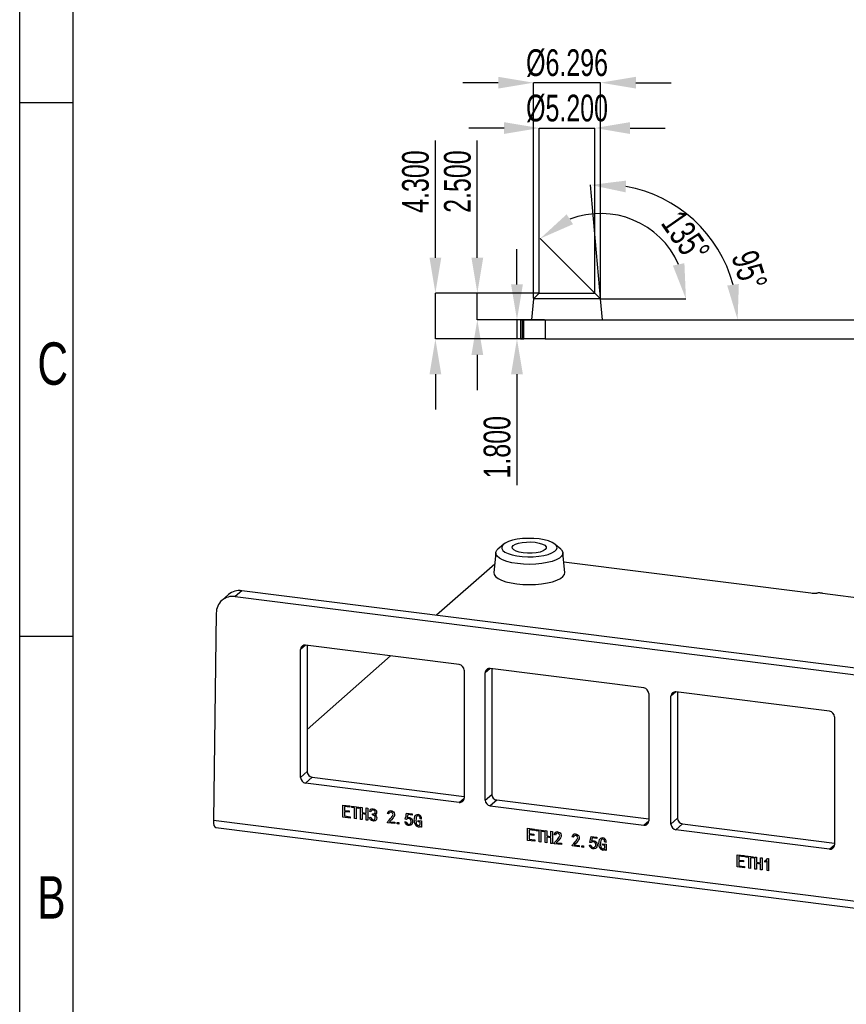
# Model space of a CAD drawing. Header units: millimetres. Extents: x 0 to 210, y 0 to 297.
# Tile 2 of 7: x 0 to 77, y 64 to 156. Entities that reach past the tile are written whole.
import ezdxf

# ---------------------------------------------------------------- set-up
doc = ezdxf.new("R2010")
doc.units = ezdxf.units.MM
doc.header["$PDSIZE"] = -1
doc.styles.add('SLDTEXTSTYLE1', font='TXT', dxfattribs={"width": 0.7})
doc.styles.add('SLDTEXTSTYLE2', font='TXT', dxfattribs={"width": 0.75})
doc.dimstyles.new('SLDDIMSTYLE10', dxfattribs={"dimtxt": 2.5, "dimasz": 3.302, "dimexe": 0, "dimexo": 0.0625, "dimtad": 1, "dimdec": 4, "dimzin": 12, "dimdsep": 46, "dimtxsty": 'SLDTEXTSTYLE1', "dimsah": 1, "dimcen": 0.09, "dimadec": 3, "dimazin": 3, "dimtfac": 1, "dimtdec": 3, "dimtofl": 0, "dimtmove": 0, "dimatfit": 3, "dimfxl": 1, "dimfrac": 2, "dimtolj": 1, "dimtzin": 12, "dimarcsym": 0})
doc.dimstyles.new('SLDDIMSTYLE4', dxfattribs={"dimtxt": 2.5, "dimasz": 3.302, "dimexe": 0, "dimexo": 0.0625, "dimtad": 1, "dimdec": 3, "dimrnd": 1e-09, "dimzin": 12, "dimdsep": 46, "dimtxsty": 'SLDTEXTSTYLE1', "dimsah": 1, "dimcen": 0.09, "dimadec": 0, "dimazin": 3, "dimtfac": 1, "dimtdec": 3, "dimtmove": 0, "dimatfit": 0, "dimfxl": 1, "dimfrac": 2, "dimtolj": 1, "dimtzin": 12, "dimarcsym": 0})
doc.dimstyles.new('SLDDIMSTYLE5', dxfattribs={"dimtxt": 2.5, "dimasz": 3.302, "dimexe": 0, "dimexo": 0.0625, "dimtad": 1, "dimdec": 3, "dimrnd": 1e-09, "dimzin": 4, "dimdsep": 46, "dimtxsty": 'SLDTEXTSTYLE1', "dimsah": 1, "dimcen": 0.09, "dimadec": 0, "dimazin": 1, "dimtfac": 1, "dimtdec": 3, "dimtmove": 0, "dimatfit": 0, "dimfxl": 1, "dimfrac": 2, "dimtolj": 1, "dimtzin": 12, "dimarcsym": 0})

# ---------------------------------------------------------------- blocks, each defined once
blk = doc.blocks.new('_D_28')
at = {"color": 0, "linetype": 'Continuous', "lineweight": -2, "transparency": 16777216}
for p, q in [((38.965, 133.986), (38.965, 144.955)), ((48.641, 130.684), (38.965, 130.684)), ((38.965, 126.384), (38.965, 130.684)), ((49.191, 126.384), (38.965, 126.384)), ((38.965, 123.082), (38.965, 119.78))]:
    blk.add_line(p, q, dxfattribs=at)
at = {"color": 0, "linetype": 'Continuous', "transparency": 16777216}
for points in [[(38.415, 133.986), (39.515, 133.986), (38.965, 130.684)], [(38.415, 123.082), (39.515, 123.082), (38.965, 126.384)]]:
    blk.add_solid(points, dxfattribs=at)
at = {"layer": 'Defpoints', "color": 0, "linetype": 'Continuous', "transparency": 16777216}
for p in [(38.965, 130.684), (48.704, 130.684), (49.254, 126.384)]:
    blk.add_point(p, dxfattribs=at)
at = {"color": 0, "linetype": 'Continuous', "lineweight": -3, "transparency": 16777216, "insert": (35.84, 141.121), "char_height": 2.5, "attachment_point": 2, "rotation": 90, "style": 'SLDTEXTSTYLE1'}
blk.add_mtext('\\A1;4.300', dxfattribs=at)
blk = doc.blocks.new('_D_29')
at = {"color": 0, "linetype": 'Continuous', "lineweight": -2, "transparency": 16777216}
for p, q in [((42.895, 133.986), (42.895, 144.955)), ((48.641, 130.684), (42.895, 130.684)), ((42.895, 128.184), (42.895, 130.684)), ((49.191, 128.184), (42.895, 128.184)), ((42.895, 124.882), (42.895, 121.58))]:
    blk.add_line(p, q, dxfattribs=at)
at = {"color": 0, "linetype": 'Continuous', "transparency": 16777216}
for points in [[(42.345, 133.986), (43.446, 133.986), (42.895, 130.684)], [(42.345, 124.882), (43.446, 124.882), (42.895, 128.184)]]:
    blk.add_solid(points, dxfattribs=at)
at = {"layer": 'Defpoints', "color": 0, "linetype": 'Continuous', "transparency": 16777216}
for p in [(48.704, 130.684), (42.895, 128.184), (49.254, 128.184)]:
    blk.add_point(p, dxfattribs=at)
at = {"color": 0, "linetype": 'Continuous', "lineweight": -3, "transparency": 16777216, "insert": (39.77, 141.121), "char_height": 2.5, "attachment_point": 2, "rotation": 90, "style": 'SLDTEXTSTYLE1'}
blk.add_mtext('\\A1;2.500', dxfattribs=at)
blk = doc.blocks.new('_D_30')
at = {"color": 0, "linetype": 'Continuous', "lineweight": -2, "transparency": 16777216}
for p, q in [((46.611, 131.486), (46.611, 134.788)), ((49.191, 128.184), (46.611, 128.184)), ((46.611, 128.184), (46.611, 126.384)), ((49.191, 126.384), (46.611, 126.384)), ((46.611, 123.082), (46.611, 112.697))]:
    blk.add_line(p, q, dxfattribs=at)
at = {"color": 0, "linetype": 'Continuous', "transparency": 16777216}
for points in [[(46.061, 131.486), (47.161, 131.486), (46.611, 128.184)], [(46.061, 123.082), (47.161, 123.082), (46.611, 126.384)]]:
    blk.add_solid(points, dxfattribs=at)
at = {"layer": 'Defpoints', "color": 0, "linetype": 'Continuous', "transparency": 16777216}
for p in [(49.254, 128.184), (46.611, 126.384), (49.254, 126.384)]:
    blk.add_point(p, dxfattribs=at)
at = {"color": 0, "linetype": 'Continuous', "lineweight": -3, "transparency": 16777216, "insert": (43.486, 116.238), "char_height": 2.5, "attachment_point": 2, "rotation": 90, "style": 'SLDTEXTSTYLE1'}
blk.add_mtext('\\A1;1.800', dxfattribs=at)
blk = doc.blocks.new('_D_31')
at = {"color": 0, "linetype": 'Continuous', "lineweight": -2, "transparency": 16777216}
blk.add_line((54.446, 130.198), (53.518, 140.807), dxfattribs=at)
blk.add_arc((54.623, 128.184), 12.671, 14.97356, 80.02644, dxfattribs=at)
at = {"color": 0, "linetype": 'Continuous', "transparency": 16777216}
for points in [[(56.793, 140.114), (56.841, 141.213), (53.518, 140.807)], [(67.409, 131.53), (66.318, 131.386), (67.294, 128.184)]]:
    blk.add_solid(points, dxfattribs=at)
at = {"layer": 'Defpoints', "color": 0, "linetype": 'Continuous', "transparency": 16777216}
for p in [(60.309, 139.507), (54.452, 130.136), (49.254, 128.184), (54.623, 128.184), (115.98, 128.184)]:
    blk.add_point(p, dxfattribs=at)
at = {"color": 0, "linetype": 'Continuous', "lineweight": -3, "transparency": 16777216, "insert": (69.072, 134.884), "char_height": 2.5, "attachment_point": 1, "rotation": 287.51026, "style": 'SLDTEXTSTYLE1'}
blk.add_mtext('\\A1;95°', dxfattribs=at)
blk = doc.blocks.new('_D_32')
at = {"color": 0, "linetype": 'Continuous', "lineweight": -2, "transparency": 16777216}
for p, q in [((53.86, 130.728), (48.798, 135.79)), ((54.514, 130.136), (62.448, 130.136))]:
    blk.add_line(p, q, dxfattribs=at)
blk.add_arc((54.452, 130.136), 7.996, 23.83256, 111.16744, dxfattribs=at)
at = {"color": 0, "linetype": 'Continuous', "transparency": 16777216}
for points in [[(51.865, 137.131), (51.264, 138.054), (48.798, 135.79)], [(62.304, 133.481), (61.227, 133.253), (62.448, 130.136)]]:
    blk.add_solid(points, dxfattribs=at)
at = {"layer": 'Defpoints', "color": 0, "linetype": 'Continuous', "transparency": 16777216}
for p in [(54.452, 138.132), (48.156, 130.136), (53.904, 130.684), (54.452, 130.136), (54.452, 130.136)]:
    blk.add_point(p, dxfattribs=at)
at = {"color": 0, "linetype": 'Continuous', "lineweight": -3, "transparency": 16777216, "insert": (62.074, 138.649), "char_height": 2.5, "attachment_point": 1, "rotation": 304.87829, "style": 'SLDTEXTSTYLE1'}
blk.add_mtext('\\A1;135°', dxfattribs=at)
blk = doc.blocks.new('_D_33')
at = {"color": 0, "linetype": 'Continuous', "lineweight": -2, "transparency": 16777216}
for p, q in [((45.402, 146.137), (42.1, 146.137)), ((48.704, 130.747), (48.704, 146.137)), ((48.704, 146.137), (53.904, 146.137)), ((53.904, 130.747), (53.904, 146.137)), ((57.206, 146.137), (60.508, 146.137))]:
    blk.add_line(p, q, dxfattribs=at)
at = {"color": 0, "linetype": 'Continuous', "transparency": 16777216}
for points in [[(45.402, 146.687), (45.402, 145.586), (48.704, 146.137)], [(57.206, 146.687), (57.206, 145.586), (53.904, 146.137)]]:
    blk.add_solid(points, dxfattribs=at)
at = {"layer": 'Defpoints', "color": 0, "linetype": 'Continuous', "transparency": 16777216}
for p in [(53.904, 146.137), (48.704, 130.684), (53.904, 130.684)]:
    blk.add_point(p, dxfattribs=at)
at = {"color": 0, "linetype": 'Continuous', "lineweight": -3, "transparency": 16777216, "insert": (51.304, 149.262), "char_height": 2.5, "attachment_point": 2, "style": 'SLDTEXTSTYLE1'}
blk.add_mtext('\\A1;%%c5.200', dxfattribs=at)
blk = doc.blocks.new('_D_34')
at = {"color": 0, "linetype": 'Continuous', "lineweight": -2, "transparency": 16777216}
for p, q in [((44.854, 150.386), (41.552, 150.386)), ((48.156, 130.199), (48.156, 150.386)), ((54.452, 150.386), (48.156, 150.386)), ((54.452, 130.199), (54.452, 150.386)), ((57.754, 150.386), (61.056, 150.386))]:
    blk.add_line(p, q, dxfattribs=at)
at = {"color": 0, "linetype": 'Continuous', "transparency": 16777216}
for points in [[(44.854, 150.937), (44.854, 149.836), (48.156, 150.386)], [(57.754, 150.937), (57.754, 149.836), (54.452, 150.386)]]:
    blk.add_solid(points, dxfattribs=at)
at = {"layer": 'Defpoints', "color": 0, "linetype": 'Continuous', "transparency": 16777216}
for p in [(48.156, 150.386), (48.156, 130.136), (54.452, 130.136)]:
    blk.add_point(p, dxfattribs=at)
at = {"color": 0, "linetype": 'Continuous', "lineweight": -3, "transparency": 16777216, "insert": (51.304, 153.511), "char_height": 2.5, "attachment_point": 2, "style": 'SLDTEXTSTYLE1'}
blk.add_mtext('\\A1;%%c6.296', dxfattribs=at)
blk = doc.blocks.new('_D_40')
at = {"color": 0, "linetype": 'Continuous', "lineweight": -2, "transparency": 16777216}
blk.add_arc((122.954, 128.184), 18.702, 100.12916, 169.87084, dxfattribs=at)
at = {"color": 0, "linetype": 'Continuous', "transparency": 16777216}
for points in [[(119.616, 147.143), (119.713, 146.046), (122.954, 146.886)], [(105.091, 131.425), (103.995, 131.522), (104.252, 128.184)]]:
    blk.add_solid(points, dxfattribs=at)
at = {"layer": 'Defpoints', "color": 0, "linetype": 'Continuous', "transparency": 16777216}
for p in [(122.954, 148.011), (113.603, 144.381), (122.954, 130.684), (49.254, 128.184), (115.98, 128.184)]:
    blk.add_point(p, dxfattribs=at)
at = {"color": 0, "linetype": 'Continuous', "lineweight": -3, "transparency": 16777216, "insert": (102.255, 135.366), "char_height": 2.5, "attachment_point": 1, "rotation": 65.90134, "style": 'SLDTEXTSTYLE1'}
blk.add_mtext('\\A1;90°', dxfattribs=at)

msp = doc.modelspace()

# ---------------------------------------------------------------- linework, layer by layer
at = {"color": 7, "linetype": 'Continuous', "lineweight": -3}
for p, q in [((0, 0), (0, 297)), ((5, 5), (5, 292)), ((5, 148.5), (0, 148.5)), ((48.15595, 130.13606), (47.98516, 128.184)), ((48.70388, 130.684), (48.15595, 130.13606)), ((54.45182, 130.13606), (48.15595, 130.13606)), ((48.70388, 130.684), (53.90388, 130.684)), ((54.45182, 130.13606), (53.90388, 130.684)), ((54.62261, 128.184), (54.45182, 130.13606)), ((46.95388, 128.184), (46.95388, 126.384)), ((47.09623, 128.184), (47.09623, 126.384)), ((47.09623, 128.184), (47.25388, 128.184)), ((47.25388, 126.384), (47.25388, 128.184)), ((47.25388, 128.184), (49.25388, 128.184)), ((49.25388, 128.184), (49.25388, 126.384)), ((49.25388, 128.184), (115.98038, 128.184)), ((47.09623, 126.384), (47.25388, 126.384)), ((49.25388, 126.384), (47.25388, 126.384)), ((49.25388, 126.384), (123.70388, 126.384)), ((45.33297, 107.14503), (44.82042, 106.69301)), ((50.70968, 106.69301), (50.19713, 107.14503)), ((44.61862, 106.35447), (44.44792, 104.51581)), ((51.08218, 104.51581), (50.91148, 106.35447)), ((44.52045, 105.29706), (39.08334, 100.50199)), ((50.98908, 105.51862), (74.14877, 102.60077)), ((19.5642, 102.4365), (18.94548, 101.89084)), ((20.82093, 102.80283), (20.20221, 102.25718)), ((118.27348, 90.52497), (20.82093, 102.80283)), ((75.24135, 102.57002), (83.51199, 101.52802)), ((20.20221, 102.25718), (134.83411, 87.81492)), ((18.4251, 100.71475), (18.15568, 81.30181)), ((5, 98.5), (0, 98.5)), ((26.33228, 85.31569), (26.33228, 97.28936)), ((41.18666, 95.88929), (26.79999, 97.70184)), ((26.951, 97.68281), (26.951, 85.86134)), ((34.76974, 96.69775), (26.951, 89.80227)), ((41.65437, 95.35896), (41.65437, 83.38528)), ((43.63745, 83.18258), (43.63745, 95.10911)), ((58.49183, 93.70904), (44.10516, 95.52159)), ((44.25617, 95.50257), (44.25617, 83.72824)), ((58.95954, 93.17871), (58.95954, 81.25218)), ((75.89989, 91.51583), (61.51322, 93.32838)), ((61.66423, 93.30936), (61.66423, 81.48789)), ((61.04551, 80.94223), (61.04551, 92.9159)), ((76.3676, 90.9855), (76.3676, 79.01183)), ((26.33228, 85.31569), (26.951, 85.86134)), ((27.41871, 85.33101), (26.79999, 84.78536)), ((27.41871, 85.33101), (41.65437, 83.53749)), ((41.18666, 82.9728), (26.79999, 84.78536)), ((43.63745, 83.18258), (44.25617, 83.72824)), ((44.72387, 83.19791), (44.10516, 82.65225)), ((58.95954, 81.40438), (44.72387, 83.19791)), ((30.29681, 81.59659), (30.29681, 82.72796)), ((30.29681, 82.72796), (30.93354, 82.64774)), ((30.93354, 82.52203), (30.44779, 82.58323)), ((30.44779, 82.58323), (30.44779, 82.23257)), ((30.44779, 82.23257), (30.89416, 82.17634)), ((30.89416, 82.05063), (30.44779, 82.10687)), ((30.44779, 82.10687), (30.44779, 81.70328)), ((30.89416, 82.17634), (30.89416, 82.05063)), ((30.93354, 82.64774), (30.93354, 82.52203)), ((31.11735, 82.49888), (31.11735, 82.62459)), ((31.11735, 82.62459), (31.79347, 82.5394)), ((31.37992, 82.4658), (31.11735, 82.49888)), ((31.37992, 81.46013), (31.37992, 82.4658)), ((31.79347, 82.41369), (31.5309, 82.44677)), ((31.5309, 82.44677), (31.5309, 81.44111)), ((31.79347, 82.5394), (31.79347, 82.41369)), ((31.95758, 81.38735), (31.95758, 82.51873)), ((31.95758, 82.51873), (32.10856, 82.4997)), ((32.10856, 82.4997), (32.10856, 82.02334)), ((32.48272, 81.9762), (32.48272, 82.45256)), ((32.48272, 82.45256), (32.6337, 82.43354)), ((32.6337, 82.43354), (32.6337, 81.30217)), ((32.92253, 82.09942), (32.80437, 82.13416)), ((44.10516, 82.65225), (58.49183, 80.8397)), ((18.15568, 81.30181), (136.88064, 66.34387)), ((30.96637, 81.51224), (30.29681, 81.59659)), ((30.44779, 81.70328), (30.96637, 81.63794)), ((30.96637, 81.63794), (30.96637, 81.51224)), ((31.5309, 81.44111), (31.37992, 81.46013)), ((32.10856, 81.36833), (31.95758, 81.38735)), ((32.10856, 82.02334), (32.48272, 81.9762)), ((32.48272, 81.85049), (32.10856, 81.89763)), ((32.10856, 81.89763), (32.10856, 81.36833)), ((32.48272, 81.32119), (32.48272, 81.85049)), ((32.6337, 81.30217), (32.48272, 81.32119)), ((32.79124, 81.57344), (32.9094, 81.5784)), ((33.06038, 81.80418), (33.06038, 81.89019)), ((34.5833, 81.89019), (34.45858, 81.92575)), ((34.6752, 81.17067), (35.14783, 81.11113)), ((36.11279, 81.14834), (36.23094, 81.16654)), ((36.2572, 81.38818), (36.14561, 81.41547)), ((36.27033, 81.96875), (36.78891, 81.90342)), ((36.78891, 81.78433), (36.36879, 81.83726)), ((36.78891, 81.90342), (36.78891, 81.78433)), ((37.34031, 81.15248), (37.34031, 81.27819)), ((37.34031, 81.27819), (37.67509, 81.23601)), ((37.67509, 81.40803), (37.53068, 81.42623)), ((37.67509, 81.23601), (37.67509, 80.65378)), ((61.04551, 80.94223), (61.66423, 81.48789)), ((18.37202, 80.623), (137.12141, 65.66198)), ((34.48484, 81.07557), (34.48484, 81.10203)), ((35.14783, 80.99204), (34.48484, 81.07557)), ((35.14783, 81.11113), (35.14783, 80.99204)), ((35.37758, 80.95647), (35.37758, 81.10203)), ((35.37758, 81.10203), (35.52856, 81.08301)), ((35.52856, 80.93745), (35.37758, 80.95647)), ((35.52856, 81.08301), (35.52856, 80.93745)), ((37.54381, 81.12684), (37.34031, 81.15248)), ((37.54381, 81.05406), (37.54381, 81.12684)), ((37.5635, 80.66784), (37.54381, 80.76295)), ((37.67509, 80.65378), (37.5635, 80.66784)), ((47.60197, 79.41635), (47.60197, 80.54772)), ((47.60197, 80.54772), (48.23871, 80.4675)), ((48.23871, 80.34179), (47.75295, 80.40299)), ((47.75295, 80.40299), (47.75295, 80.05233)), ((48.23871, 80.4675), (48.23871, 80.34179)), ((48.42251, 80.31863), (48.42251, 80.44434)), ((48.42251, 80.44434), (49.09863, 80.35916)), ((48.68508, 80.28555), (48.42251, 80.31863)), ((48.68508, 79.27989), (48.68508, 80.28555)), ((49.09863, 80.23345), (48.83606, 80.26653)), ((48.83606, 80.26653), (48.83606, 79.26087)), ((49.09863, 80.35916), (49.09863, 80.23345)), ((49.26274, 79.20711), (49.26274, 80.33848)), ((49.26274, 80.33848), (49.41372, 80.31946)), ((49.41372, 80.31946), (49.41372, 79.84309)), ((49.78789, 79.79595), (49.78789, 80.27232)), ((49.78789, 80.27232), (49.93887, 80.2533)), ((49.93887, 80.2533), (49.93887, 79.12193)), ((62.13194, 80.95756), (61.51322, 80.4119)), ((75.89989, 78.59935), (61.51322, 80.4119)), ((62.13194, 80.95756), (76.3676, 79.16403)), ((48.27153, 79.33199), (47.60197, 79.41635)), ((47.75295, 80.05233), (48.19932, 79.99609)), ((48.19932, 79.87038), (47.75295, 79.92662)), ((47.75295, 79.92662), (47.75295, 79.52303)), ((47.75295, 79.52303), (48.27153, 79.4577)), ((48.19932, 79.99609), (48.19932, 79.87038)), ((48.27153, 79.4577), (48.27153, 79.33199)), ((49.41372, 79.84309), (49.78789, 79.79595)), ((49.78789, 79.67024), (49.41372, 79.71738)), ((49.41372, 79.71738), (49.41372, 79.18809)), ((49.78789, 79.14095), (49.78789, 79.67024)), ((50.208, 79.92166), (50.08328, 79.95722)), ((51.88847, 79.70994), (51.76375, 79.7455)), ((53.5755, 79.78851), (54.09408, 79.72317)), ((54.09408, 79.60408), (53.67396, 79.65701)), ((54.09408, 79.72317), (54.09408, 79.60408)), ((48.83606, 79.26087), (48.68508, 79.27989)), ((49.41372, 79.18809), (49.26274, 79.20711)), ((49.93887, 79.12193), (49.78789, 79.14095)), ((50.10954, 79.10704), (50.10954, 79.1335)), ((50.77253, 79.02351), (50.10954, 79.10704)), ((50.2999, 79.20215), (50.77253, 79.1426)), ((50.77253, 79.1426), (50.77253, 79.02351)), ((51.79, 78.89532), (51.79, 78.92179)), ((52.453, 78.81179), (51.79, 78.89532)), ((51.98037, 78.99043), (52.453, 78.93088)), ((52.453, 78.93088), (52.453, 78.81179)), ((52.68275, 78.77623), (52.68275, 78.92179)), ((52.68275, 78.92179), (52.83373, 78.90276)), ((52.83373, 78.75721), (52.68275, 78.77623)), ((52.83373, 78.90276), (52.83373, 78.75721)), ((53.41795, 78.9681), (53.53611, 78.98629)), ((53.56237, 79.20794), (53.45077, 79.23523)), ((54.64548, 78.97223), (54.64548, 79.09794)), ((54.64548, 79.09794), (54.98026, 79.05576)), ((54.84897, 78.9466), (54.64548, 78.97223)), ((54.98026, 79.22778), (54.83584, 79.24598)), ((54.84897, 78.87382), (54.84897, 78.9466)), ((54.86866, 78.4876), (54.84897, 78.5827)), ((54.98026, 78.47354), (54.86866, 78.4876)), ((54.98026, 79.05576), (54.98026, 78.47354)), ((67.25503, 76.94029), (67.25503, 78.07167)), ((67.25503, 78.07167), (67.89177, 77.99144)), ((67.89177, 77.86574), (67.40601, 77.92694)), ((67.40601, 77.92694), (67.40601, 77.57628)), ((67.40601, 77.57628), (67.85238, 77.52004)), ((67.85238, 77.52004), (67.85238, 77.39433)), ((67.89177, 77.99144), (67.89177, 77.86574)), ((68.07557, 77.84258), (68.07557, 77.96829)), ((68.07557, 77.96829), (68.75169, 77.8831)), ((68.33814, 77.8095), (68.07557, 77.84258)), ((68.33814, 76.80383), (68.33814, 77.8095)), ((68.75169, 77.7574), (68.48912, 77.79048)), ((68.48912, 77.79048), (68.48912, 76.78481)), ((68.75169, 77.8831), (68.75169, 77.7574)), ((68.9158, 76.73106), (68.9158, 77.86243)), ((68.9158, 77.86243), (69.06678, 77.84341)), ((69.06678, 77.84341), (69.06678, 77.36704)), ((69.44094, 77.3199), (69.44094, 77.79627)), ((69.44094, 77.79627), (69.59192, 77.77724)), ((69.59192, 77.77724), (69.59192, 76.64587)), ((69.8348, 77.36952), (69.8348, 77.49523)), ((70.05142, 76.5946), (70.05142, 77.50763)), ((70.10394, 77.72597), (70.18271, 77.71604)), ((70.18271, 77.71604), (70.18271, 76.57806)), ((67.92459, 76.85594), (67.25503, 76.94029)), ((67.85238, 77.39433), (67.40601, 77.45057)), ((67.40601, 77.45057), (67.40601, 77.04698)), ((67.40601, 77.04698), (67.92459, 76.98165)), ((67.92459, 76.98165), (67.92459, 76.85594)), ((68.48912, 76.78481), (68.33814, 76.80383)), ((69.06678, 76.71204), (68.9158, 76.73106)), ((69.06678, 77.36704), (69.44094, 77.3199)), ((69.44094, 77.19419), (69.06678, 77.24133)), ((69.06678, 77.24133), (69.06678, 76.71204)), ((69.44094, 76.66489), (69.44094, 77.19419)), ((69.59192, 76.64587), (69.44094, 76.66489)), ((70.18271, 76.57806), (70.05142, 76.5946))]:
    msp.add_line(p, q, dxfattribs=at)
at = {"color": 8, "linetype": 'Continuous', "lineweight": -3}
for p, q in [((26.79999, 97.70184), (26.33228, 97.28936)), ((44.10516, 95.52159), (43.63745, 95.10911)), ((61.51322, 93.32838), (61.04551, 92.9159)), ((41.18666, 82.9728), (41.65437, 83.38528)), ((58.49183, 80.8397), (58.95954, 81.25218)), ((75.89989, 78.59935), (76.3676, 79.01183))]:
    msp.add_line(p, q, dxfattribs=at)
at = {"color": 7, "linetype": 'Continuous', "lineweight": -3, "flags": 128}
for points in [[(48.68429, 107.64931), (48.1759, 107.6944), (47.65069, 107.70445), (47.13016, 107.67905), (46.63562, 107.61925), (46.18733, 107.52748), (45.80362, 107.40752), (45.50022, 107.26426), (45.28954, 107.10358), (45.1802, 106.93205), (45.17669, 106.75669), (45.27915, 106.58469), (45.48338, 106.42309), (45.78103, 106.2785), (46.1599, 106.15683), (46.60448, 106.06309), (47.09658, 106.00109), (47.61604, 105.97338), (48.14161, 105.98109), (48.65176, 106.02391), (49.12561, 106.10009), (49.54375, 106.2065), (49.88908, 106.33879), (50.14745, 106.49154), (50.30828, 106.6585), (50.36499, 106.83284), (50.31526, 107.00741), (50.16113, 107.17507), (49.9089, 107.32896), (49.5689, 107.46278), (49.15505, 107.57104), (48.68429, 107.64931)], [(48.33074, 107.33751), (48.69883, 107.2717), (49.00328, 107.17639), (49.22335, 107.05805), (49.34404, 106.92476), (49.35713, 106.7856), (49.26171, 106.65006), (49.06431, 106.52736), (48.77836, 106.42588), (48.42335, 106.35252), (48.02348, 106.31229), (47.60601, 106.30793), (47.19937, 106.33973), (46.83128, 106.40553), (46.52682, 106.50085), (46.30675, 106.61919), (46.18606, 106.75247), (46.17298, 106.89163), (46.26839, 107.02718), (46.4658, 107.14988), (46.75175, 107.25136), (47.10675, 107.32472), (47.50662, 107.36495), (47.9241, 107.36931), (48.33074, 107.33751)], [(46.65209, 105.34048), (46.12996, 105.42536), (45.66352, 105.54077), (45.26864, 105.68279), (44.95878, 105.84658), (44.74448, 106.02656), (44.63304, 106.2166), (44.62826, 106.41023), (44.73029, 106.60086), (44.82042, 106.69301)], [(50.70968, 106.69301), (50.78562, 106.61747), (50.89706, 106.42743), (50.90185, 106.2338), (50.79981, 106.04318), (50.59443, 105.86205), (50.29269, 105.69658), (49.90488, 105.55241), (49.4442, 105.43445), (48.92634, 105.34672), (48.36894, 105.29219), (47.79096, 105.27274), (47.21211, 105.28902), (46.65209, 105.34048)], [(44.44792, 104.51581), (44.47534, 104.33565), (44.60638, 104.1422), (44.83895, 103.95965), (45.16556, 103.79388), (45.57572, 103.65021), (46.05625, 103.53327), (46.59171, 103.4468)], [(46.59171, 103.4468), (47.16487, 103.3936), (47.75733, 103.37536), (48.35003, 103.39268), (48.92393, 103.44499), (49.46058, 103.53063), (49.94274, 103.64683), (50.35491, 103.78986), (50.68383, 103.95512), (50.91895, 104.1373), (51.05269, 104.33055), (51.08218, 104.51581)], [(32.80439, 82.13416), (32.85183, 82.23889), (32.92167, 82.32787), (33.02155, 82.38008), (33.13909, 82.38603), (33.25759, 82.35721), (33.36303, 82.28841), (33.43179, 82.18237), (33.452, 82.0617), (33.4317, 81.95936), (33.37326, 81.87777), (33.29013, 81.82154)], [(33.06039, 81.89019), (33.13998, 81.89316), (33.21565, 81.91137), (33.2779, 81.95447), (33.30689, 82.00404), (33.31688, 82.06273), (33.31068, 82.12403), (33.2854, 82.18227), (33.2409, 82.22877), (33.18552, 82.2599), (33.12546, 82.27312), (33.06646, 82.26764), (33.00012, 82.23099), (32.95417, 82.17019), (32.92253, 82.09942)], [(34.78682, 82.18212), (34.87368, 82.1721), (34.9579, 82.14085), (35.03273, 82.08708), (35.08929, 82.01381), (35.13167, 81.88522), (35.12237, 81.75578), (35.07311, 81.64047), (35.00407, 81.53762), (34.84412, 81.34995), (34.6752, 81.17067)], [(33.29016, 81.82154), (33.36411, 81.76863), (33.42284, 81.69844), (33.45856, 81.61577), (33.46808, 81.52881), (33.45205, 81.41694), (33.39922, 81.32204), (33.31353, 81.25711), (33.20796, 81.22728), (33.09407, 81.23623), (32.98399, 81.28004), (32.88999, 81.35684), (32.8249, 81.45923), (32.79124, 81.57344)], [(32.90941, 81.5784), (32.94421, 81.49488), (32.99871, 81.42117), (33.07341, 81.37013), (33.16942, 81.35315), (33.25628, 81.38253), (33.30146, 81.43373), (33.32632, 81.49904), (33.32866, 81.57167), (33.30885, 81.64423), (33.25667, 81.71278), (33.18467, 81.75937), (33.06038, 81.80418)], [(34.48485, 81.10203), (34.5088, 81.18872), (34.56289, 81.25735), (34.62878, 81.31479), (34.77095, 81.4641), (34.85016, 81.55811), (34.92309, 81.65745), (34.97926, 81.76831), (34.99477, 81.83909), (34.98705, 81.91378), (34.94976, 81.9822), (34.88953, 82.03224), (34.79259, 82.05337), (34.70103, 82.02963), (34.62833, 81.97256), (34.5833, 81.89019)], [(36.30316, 81.56103), (36.4142, 81.58418), (36.53096, 81.5713), (36.64342, 81.52482), (36.73955, 81.44641), (36.79826, 81.33723), (36.82868, 81.21957), (36.82861, 81.10164), (36.80144, 80.9903), (36.74388, 80.89528), (36.65278, 80.83317), (36.54396, 80.80397), (36.42726, 80.81059), (36.31366, 80.85165), (36.21478, 80.92672), (36.14797, 81.0314), (36.11279, 81.14834)], [(36.23096, 81.16654), (36.25881, 81.08169), (36.30566, 81.00415), (36.37828, 80.95171), (36.46318, 80.93258), (36.54643, 80.93942), (36.61618, 80.97976), (36.66507, 81.04376), (36.68932, 81.12307), (36.6932, 81.20848), (36.67628, 81.29479), (36.63219, 81.37365), (36.56383, 81.433), (36.48088, 81.4624), (36.39605, 81.46439), (36.31785, 81.44067), (36.2572, 81.38818)], [(36.36881, 81.83725), (36.33603, 81.68111), (36.30315, 81.56103)], [(36.98585, 81.28315), (36.99824, 81.48234), (37.04847, 81.67027), (37.09752, 81.75155), (37.1668, 81.81487), (37.25494, 81.85005), (37.35344, 81.85214)], [(37.35345, 81.72643), (37.28375, 81.72061), (37.22777, 81.68348), (37.19084, 81.62648), (37.1689, 81.56054), (37.14835, 81.42028), (37.14338, 81.27653)], [(37.14339, 81.27653), (37.1493, 81.14252), (37.17418, 81.00855), (37.201, 80.94429), (37.24222, 80.88705), (37.29582, 80.8416), (37.36001, 80.81919)], [(37.53069, 81.42622), (37.52434, 81.51985), (37.4993, 81.61232), (37.44115, 81.69063), (37.35344, 81.72644)], [(37.36002, 80.81919), (37.446, 80.82895), (37.5084, 80.88401), (37.53673, 80.96535), (37.54381, 81.05406)], [(50.10956, 79.1335), (50.1335, 79.2202), (50.18759, 79.28883), (50.25349, 79.34626), (50.39565, 79.49557), (50.47487, 79.58958), (50.54779, 79.68892), (50.60396, 79.79979), (50.61948, 79.87056), (50.61175, 79.94525), (50.57446, 80.01367), (50.51423, 80.06371), (50.4173, 80.08485), (50.32573, 80.0611), (50.25304, 80.00403), (50.208, 79.92166)], [(50.4115, 80.2136), (50.49838, 80.20357), (50.5826, 80.17232), (50.65743, 80.11855), (50.71399, 80.04528), (50.75637, 79.91669), (50.74707, 79.78726), (50.69781, 79.67195), (50.62877, 79.56909), (50.46882, 79.38142), (50.2999, 79.20215)], [(51.79001, 78.92178), (51.81397, 79.00848), (51.86806, 79.07711), (51.93395, 79.13454), (52.07611, 79.28385), (52.15533, 79.37787), (52.22826, 79.4772), (52.28442, 79.58807), (52.29994, 79.65885), (52.29221, 79.73353), (52.25492, 79.80195), (52.19469, 79.85199), (52.09776, 79.87313), (52.0062, 79.84938), (51.9335, 79.79231), (51.88847, 79.70994)], [(52.09198, 80.00188), (52.17884, 79.99185), (52.26306, 79.9606), (52.33789, 79.90683), (52.39445, 79.83356), (52.43683, 79.70497), (52.42754, 79.57554), (52.37827, 79.46023), (52.30924, 79.35737), (52.14928, 79.1697), (51.98037, 78.99043)], [(53.60833, 79.38078), (53.71936, 79.40393), (53.83612, 79.39105), (53.94858, 79.34457), (54.04472, 79.26617), (54.10343, 79.15698), (54.13384, 79.03932), (54.13378, 78.92139), (54.1066, 78.81005), (54.04904, 78.71503), (53.95795, 78.65292), (53.84912, 78.62373), (53.73243, 78.63034), (53.61882, 78.6714), (53.51994, 78.74647), (53.45313, 78.85115), (53.41795, 78.9681)], [(53.67396, 79.65701), (53.64119, 79.50086), (53.60832, 79.38078)], [(54.29102, 79.1029), (54.30341, 79.3021), (54.35364, 79.49002), (54.40269, 79.5713), (54.47196, 79.63463), (54.5601, 79.66981), (54.65861, 79.6719)], [(54.65861, 79.54619), (54.58891, 79.54037), (54.53294, 79.50324), (54.49601, 79.44623), (54.47407, 79.3803), (54.45352, 79.24004), (54.44855, 79.09629)], [(54.83586, 79.24598), (54.8295, 79.33961), (54.80447, 79.43208), (54.74632, 79.51038), (54.65861, 79.54619)], [(53.53612, 78.98629), (53.56398, 78.90145), (53.61082, 78.8239), (53.68345, 78.77146), (53.76835, 78.75233), (53.8516, 78.75917), (53.92134, 78.79951), (53.97023, 78.86351), (53.99448, 78.94282), (53.99837, 79.02824), (53.98144, 79.11454), (53.93735, 79.1934), (53.86899, 79.25275), (53.78604, 79.28216), (53.70121, 79.28414), (53.62302, 79.26042), (53.56237, 79.20794)], [(54.44855, 79.09629), (54.45447, 78.96228), (54.47935, 78.8283), (54.50617, 78.76404), (54.54739, 78.70681), (54.60098, 78.66135), (54.66517, 78.63894)], [(54.66518, 78.63894), (54.75116, 78.6487), (54.81357, 78.70376), (54.84189, 78.7851), (54.84897, 78.87382)], [(70.05143, 77.50763), (69.9349, 77.42331), (69.8348, 77.36952)], [(69.83481, 77.49523), (69.99758, 77.61069), (70.10394, 77.72597)]]:
    msp.add_lwpolyline(points, dxfattribs=at)
at = {"color": 7, "linetype": 'Continuous', "lineweight": -3}
for centre, radius, start, end in [((20.59445, 101.24099), 1.57818, 81.7491336, 130.7536601), ((74.52174, 105.64478), 3.06677, 263.0145889, 273.7613935), ((19.97043, 100.72926), 1.5454, 81.3740928, 180.5380409), ((26.73913, 97.29945), 0.40697, 81.3986348, 181.4206094), ((41.10841, 95.34887), 0.54606, 1.058709, 81.7605352), ((44.04429, 95.1192), 0.40697, 81.3986348, 181.4206094), ((58.41357, 93.16862), 0.54606, 1.058709, 81.7605352), ((61.45235, 92.92599), 0.40697, 81.3986348, 181.4206094), ((75.82163, 90.97541), 0.54606, 1.058709, 81.7605352), ((27.49696, 85.87143), 0.54606, 181.058709, 261.7605352), ((26.87825, 85.32577), 0.54606, 181.058709, 261.7605352), ((41.24753, 83.37519), 0.40697, 261.3986348, 1.4206094), ((44.18341, 83.19267), 0.54606, 181.058709, 261.7605352), ((44.80213, 83.73833), 0.54606, 181.058709, 261.7605352), ((34.7722, 81.86255), 0.31991, 87.3844208, 168.6058627), ((18.12458, 85.76798), 18.53921, 346.4217551, 348.1746475), ((37.51518, 81.20212), 0.53551, 171.2964553, 250.9408455), ((37.27025, 81.45336), 0.40737, 353.6119036, 78.2157481), ((58.55269, 81.24209), 0.40697, 261.3986348, 1.4206094), ((62.21019, 81.49798), 0.54606, 181.058709, 261.7605352), ((37.38293, 80.90912), 0.21738, 258.6944123, 317.7447043), ((61.59147, 80.95232), 0.54606, 181.058709, 261.7605352), ((50.39689, 79.89404), 0.3199, 87.3831933, 168.6084652), ((52.07736, 79.6823), 0.31991, 87.3843817, 168.6059457), ((35.49963, 83.57244), 18.46768, 346.4169676, 348.1766549), ((54.57541, 79.27311), 0.40737, 353.6119047, 78.2157127), ((54.82035, 79.02187), 0.53551, 171.2964518, 250.9408785), ((54.6881, 78.72882), 0.21732, 258.6893649, 317.7529234), ((75.96076, 79.00174), 0.40697, 261.3986348, 1.4206094)]:
    msp.add_arc(centre, radius, start, end, dxfattribs=at)
msp.add_ellipse((18.50924, 81.61362), major_axis=(0.1387, 0.99042), ratio=0.32862295, start_param=1.93670035, end_param=3.14612955, dxfattribs=at)
for points in [[(46.95388, 128.184), (46.95388, 128.184), (46.95998, 128.184), (46.98724, 128.184), (47.03207, 128.184), (47.07314, 128.184), (47.09623, 128.184)], [(46.95388, 126.384), (46.95388, 126.384), (46.95998, 126.384), (46.98724, 126.384), (47.03207, 126.384), (47.07314, 126.384), (47.09623, 126.384)], [(75.24135, 102.57002), (75.2003, 102.57519), (75.11592, 102.58365), (74.98542, 102.59038), (74.85338, 102.59104), (74.76598, 102.58742), (74.72292, 102.58461)]]:
    msp.add_open_spline(points, degree=3, dxfattribs=at)

# ---------------------------------------------------------------- texts
at = {"color": 7, "linetype": 'Continuous', "lineweight": -3, "char_height": 3.96875, "attachment_point": 2, "style": 'SLDTEXTSTYLE2'}
for s, insert in [('C', (3.09945, 126.06015)), ('B', (2.97542, 76.06015))]:
    msp.add_mtext(s, dxfattribs=dict(at, insert=insert))

# ---------------------------------------------------------------- dimensions: what is measured, and where the dimension line sits
at = {"color": 7, "linetype": 'Continuous', "lineweight": -3}
for base, p1, p2, dimstyle, picture, middle in [((48.15595, 150.38641), (54.45182, 130.13606), (48.15595, 130.13606), 'SLDDIMSTYLE4', '_D_34', (51.30388, 150.38641)), ((53.90388, 146.13656), (48.70388, 130.684), (53.90388, 130.684), 'SLDDIMSTYLE5', '_D_33', (51.30388, 146.13656))]:
    dim = msp.add_linear_dim(base=base, p1=p1, p2=p2, text='%%c<>', dimstyle=dimstyle, dxfattribs=at)
    dim.commit()
    dim.dimension.update_dxf_attribs({"geometry": picture, "text_midpoint": middle, "dimtype": 160})
for base, line1, line2, picture, middle in [((113.6028, 144.38056), ((122.95388, 148.01053), (122.95388, 130.684)), ((115.98038, 128.184), (49.25388, 128.184)), '_D_40', (105.88172, 135.82027)), ((60.30934, 139.50723), ((49.25388, 128.184), (115.98038, 128.184)), ((54.45182, 130.13606), (54.62261, 128.184)), '_D_31', (66.70648, 131.99641)), ((54.45182, 138.13191), ((48.15595, 130.13606), (54.45182, 130.13606)), ((54.45182, 130.13606), (53.90388, 130.684)), '_D_32', (61.01137, 134.70837))]:
    dim = msp.add_angular_dim_2l(base=base, line1=line1, line2=line2, dimstyle='SLDDIMSTYLE10', dxfattribs=at)
    dim.commit()
    dim.dimension.update_dxf_attribs({"geometry": picture, "text_midpoint": middle, "dimtype": 162})
for base, p1, p2, picture, middle in [((38.96501, 130.684), (49.25388, 126.384), (48.70388, 130.684), '_D_28', (38.96501, 141.12134)), ((42.89549, 128.184), (48.70388, 130.684), (49.25388, 128.184), '_D_29', (42.89549, 141.12134)), ((46.61087, 126.384), (49.25388, 128.184), (49.25388, 126.384), '_D_30', (46.61087, 116.23834))]:
    dim = msp.add_linear_dim(base=base, p1=p1, p2=p2, angle=90, dimstyle='SLDDIMSTYLE5', dxfattribs=at)
    dim.commit()
    dim.dimension.update_dxf_attribs({"geometry": picture, "text_midpoint": middle, "dimtype": 160})

doc.saveas('drawing.dxf')
